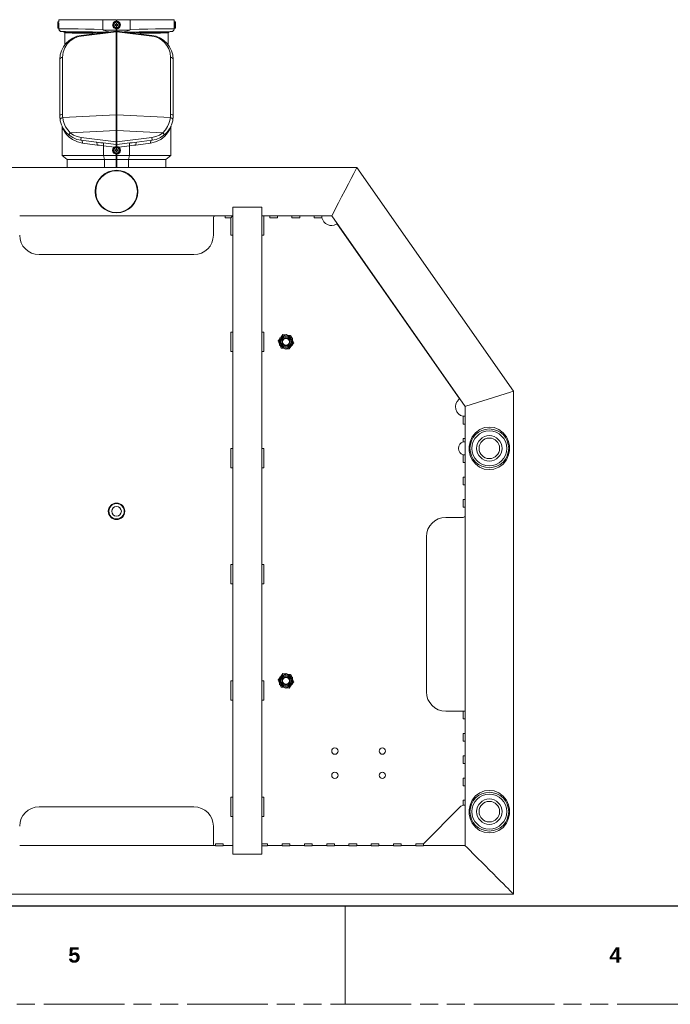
# Model space of a CAD drawing. Header units: millimetres. Extents: x 3925 to 5043, y -86 to 778.
# Tile 37 of 164: x 4400 to 4568, y -86 to 168. Entities that reach past the tile are written whole.
import ezdxf

# ---------------------------------------------------------------- set-up
doc = ezdxf.new("R2010")
doc.units = ezdxf.units.MM
doc.header["$LTSCALE"] = 46.255
doc.linetypes.add('PHANTOM', pattern=[0.8, 0.45, -0.05, 0.1, -0.05, 0.1, -0.05])
doc.layers.get('0').update_dxf_attribs({"linetype": 'CONTINUOUS'})
doc.layers.add('140-155102-0DXF_CONTINUOUS_LINE', color=7, linetype='CONTINUOUS')
doc.layers.add('PJ-LENS-FUJIDXF_CONTINUOUS_LINE', color=7, linetype='CONTINUOUS')
doc.styles.add('SLDTEXTSTYLE0', font='arialbd.ttf', dxfattribs={"height": 5.5})

msp = doc.modelspace()

# ---------------------------------------------------------------- linework, layer by layer
at = {"color": 7, "linetype": 'Continuous', "lineweight": 30}
msp.add_line((3937.6114, -60.6394), (5029.8114, -60.6394), dxfattribs=at)
at = {"color": 7, "linetype": 'Continuous', "lineweight": 0}
msp.add_line((4483.7114, -60.6394), (4483.7114, -86.0394), dxfattribs=at)
at = {"color": 7, "linetype": 'PHANTOM', "lineweight": 0}
msp.add_line((3924.9114, -86.0394), (5042.5114, -86.0394), dxfattribs=at)
at = {"layer": '140-155102-0DXF_CONTINUOUS_LINE', "color": 7, "linetype": 'Continuous', "lineweight": 0}
for p, q in [((4486.7954, 129.9229), (4362.6458, 129.9229)), ((4486.7954, 129.9229), (4486.6002, 129.5479)), ((4527.2206, 72.1897), (4486.7954, 129.9229)), ((4486.6002, 129.5479), (4486.419, 129.1998)), ((4454.7206, -47.3163), (4454.7206, 119.6632)), ((4454.7206, 119.6632), (4462.2206, 119.6632)), ((4462.2206, 119.6632), (4462.2206, -47.3163)), ((4399.7204, 117.4229), (4450.2206, 117.4229)), ((4449.7206, 116.9235), (4449.7206, 112.4235)), ((4452.7685, 117.4235), (4450.2206, 117.4235)), ((4452.7685, 117.4645), (4452.7685, 116.9365)), ((4452.7685, 117.4645), (4454.7206, 117.4645)), ((4452.7685, 116.9365), (4454.2206, 116.9365)), ((4454.2206, 116.9365), (4454.6544, 117.4235)), ((4454.2206, 116.9365), (4454.2206, 112.4219)), ((4454.7206, 117.4235), (4454.6544, 117.4235)), ((4464.2685, 117.4235), (4462.2206, 117.4235)), ((4462.7206, 112.4219), (4462.7206, 117.4235)), ((4464.2685, 117.4645), (4464.2685, 116.9365)), ((4464.2685, 117.4645), (4466.2685, 117.4645)), ((4464.2685, 116.9365), (4466.2685, 116.9365)), ((4466.2685, 116.9365), (4466.2685, 117.4645)), ((4470.0185, 117.4235), (4466.2685, 117.4235)), ((4470.0185, 117.4645), (4470.0185, 116.9365)), ((4470.0185, 117.4645), (4472.0185, 117.4645)), ((4470.0185, 116.9365), (4472.0185, 116.9365)), ((4472.0185, 116.9365), (4472.0185, 117.4645)), ((4475.7685, 117.4235), (4472.0185, 117.4235)), ((4475.7685, 117.4645), (4475.7685, 116.9365)), ((4477.7685, 117.4645), (4475.7685, 117.4645)), ((4475.7685, 116.9365), (4477.7685, 116.9365)), ((4477.7685, 116.9365), (4477.7685, 117.4645)), ((4477.7685, 117.4229), (4480.2883, 117.4229)), ((4480.3946, 117.627), (4480.2883, 117.4229)), ((4480.2883, 117.4229), (4514.7206, 68.2485)), ((4481.7914, 115.1801), (4513.1498, 70.3957)), ((4454.2206, 112.4219), (4454.7206, 112.4219)), ((4462.2206, 112.4219), (4462.7206, 112.4219)), ((4444.7206, 107.4235), (4404.7206, 107.4235)), ((4454.7206, 87.4219), (4454.2206, 87.4219)), ((4454.2206, 87.4219), (4454.2206, 82.4219)), ((4462.7206, 87.4219), (4462.2206, 87.4219)), ((4462.7206, 82.4219), (4462.7206, 87.4219)), ((4466.8694, 85.9017), (4468.5171, 86.7993)), ((4467.1194, 86.0379), (4467.6867, 86.786)), ((4467.6867, 86.786), (4468.3414, 86.7036)), ((4468.5171, 86.7993), (4470.1184, 85.8211)), ((4468.7601, 86.6508), (4469.6916, 86.5336)), ((4469.6916, 86.5336), (4469.9476, 85.9254)), ((4466.4657, 85.1758), (4466.8644, 85.7016)), ((4466.8299, 84.3105), (4466.4657, 85.1758)), ((4466.8228, 84.0259), (4466.8694, 85.9017)), ((4468.4241, 83.0477), (4466.8228, 84.0259)), ((4467.2496, 83.3134), (4466.9936, 83.9215)), ((4470.0718, 83.9453), (4468.4241, 83.0477)), ((4470.1184, 85.8211), (4470.0718, 83.9453)), ((4470.4755, 84.6711), (4470.0768, 84.1454)), ((4470.1113, 85.5364), (4470.4755, 84.6711)), ((4454.2206, 82.4219), (4454.7206, 82.4219)), ((4462.2206, 82.4219), (4462.7206, 82.4219)), ((4468.1811, 83.1961), (4467.2496, 83.3134)), ((4469.2545, 83.061), (4468.5998, 83.1434)), ((4469.8218, 83.8091), (4469.2545, 83.061)), ((4526.4194, 71.9371), (4514.9289, 68.3142)), ((4526.8456, 72.0714), (4526.4194, 71.9371)), ((4527.2206, 72.1897), (4526.8456, 72.0714)), ((4527.2206, 72.1897), (4527.2206, 58.0853)), ((4514.9289, 68.3142), (4514.7206, 68.2485)), ((4514.7206, 65.7001), (4514.7206, 68.2485)), ((4514.7622, 65.7001), (4514.2342, 65.7001)), ((4514.2342, 65.7001), (4514.2342, 63.7001)), ((4514.2342, 63.7001), (4514.7622, 63.7001)), ((4514.7206, 59.9501), (4514.7206, 63.7001)), ((4514.7622, 63.7001), (4514.7622, 65.7001)), ((4522.2432, 62.7613), (4520.9978, 62.923)), ((4523.4514, 62.2784), (4522.2432, 62.7613)), ((4524.5619, 61.446), (4523.4514, 62.2784)), ((4525.3971, 60.3743), (4524.5619, 61.446)), ((4514.7622, 59.9501), (4514.2342, 59.9501)), ((4514.2342, 59.9501), (4514.2342, 59.1039)), ((4514.2342, 59.1039), (4514.7622, 59.1039)), ((4514.7206, 58.0853), (4514.7206, 59.1039)), ((4514.7622, 59.1039), (4514.7622, 59.9501)), ((4515.9987, 59.1023), (4515.7862, 57.9262)), ((4516.1685, 58.8156), (4515.9987, 59.1023)), ((4454.7206, 57.4219), (4454.2206, 57.4219)), ((4454.2206, 57.4219), (4454.2206, 52.4219)), ((4462.7206, 57.4219), (4462.2206, 57.4219)), ((4462.7206, 52.4219), (4462.7206, 57.4219)), ((4514.7206, 58.0854), (4514.7273, 58.0194)), ((4514.7273, 56.8264), (4514.7206, 56.7604)), ((4514.7206, 55.7418), (4514.7206, 56.7604)), ((4514.7309, 56.8711), (4514.7273, 56.8264)), ((4515.7862, 57.9262), (4515.8013, 56.7587)), ((4525.9362, 55.722), (4525.7672, 56.0114)), ((4527.199, 57.835), (4527.2139, 58.0194)), ((4527.2139, 58.0194), (4527.2206, 58.0854)), ((4527.2206, 56.7604), (4527.2139, 56.8264)), ((4527.2206, 56.7605), (4527.2206, -35.6647)), ((4514.7622, 55.7418), (4514.2342, 55.7418)), ((4514.2342, 55.7418), (4514.2342, 53.7418)), ((4514.2342, 53.7418), (4514.7622, 53.7418)), ((4514.7206, 49.9918), (4514.7206, 53.7418)), ((4514.7622, 53.7418), (4514.7622, 55.7418)), ((4454.2206, 52.4219), (4454.7206, 52.4219)), ((4462.2206, 52.4219), (4462.7206, 52.4219)), ((4519.6709, 52.0915), (4520.9183, 51.9231)), ((4520.9183, 51.9231), (4522.1651, 52.0649)), ((4522.1651, 52.0649), (4523.4069, 52.5427)), ((4523.4069, 52.5427), (4524.5094, 53.3488)), ((4514.7622, 49.9918), (4514.2342, 49.9918)), ((4514.2342, 49.9918), (4514.2342, 47.9918)), ((4514.7622, 49.9918), (4514.7622, 47.9918)), ((4514.2342, 47.9918), (4514.7622, 47.9918)), ((4514.7206, 44.2418), (4514.7206, 47.9918)), ((4514.7622, 44.2418), (4514.2342, 44.2418)), ((4514.2342, 44.2418), (4514.2342, 42.2418)), ((4514.7622, 44.2418), (4514.7622, 42.2418)), ((4514.2342, 42.2418), (4514.7622, 42.2418)), ((4514.7206, 40.0954), (4514.7206, 42.2418)), ((4509.7206, 39.5954), (4514.2206, 39.5954)), ((4514.7206, -10.4048), (4514.7206, 40.0954)), ((4504.7206, -5.4046), (4504.7206, 34.5954)), ((4454.7206, 27.4219), (4454.2206, 27.4219)), ((4454.2206, 27.4219), (4454.2206, 22.4219)), ((4462.7206, 27.4219), (4462.2206, 27.4219)), ((4462.7206, 22.4219), (4462.7206, 27.4219)), ((4454.2206, 22.4219), (4454.7206, 22.4219)), ((4462.2206, 22.4219), (4462.7206, 22.4219)), ((4466.4657, -2.3242), (4466.8644, -1.7984)), ((4466.8299, -3.1895), (4466.4657, -2.3242)), ((4466.8228, -3.4741), (4466.8694, -1.5983)), ((4466.8694, -1.5983), (4468.5171, -0.7007)), ((4467.1194, -1.4621), (4467.6867, -0.714)), ((4467.6867, -0.714), (4468.3414, -0.7964)), ((4468.5171, -0.7007), (4470.1184, -1.6789)), ((4468.7601, -0.8492), (4469.6916, -0.9664)), ((4469.6916, -0.9664), (4469.9476, -1.5746)), ((4470.1184, -1.6789), (4470.0718, -3.5547)), ((4470.1113, -1.9636), (4470.4755, -2.8289)), ((4454.7206, -2.5781), (4454.2206, -2.5781)), ((4454.2206, -2.5781), (4454.2206, -7.5781)), ((4462.7206, -2.5781), (4462.2206, -2.5781)), ((4462.7206, -7.5781), (4462.7206, -2.5781)), ((4468.4241, -4.4523), (4466.8228, -3.4741)), ((4467.2496, -4.1866), (4466.9936, -3.5785)), ((4468.1811, -4.3039), (4467.2496, -4.1866)), ((4470.0718, -3.5547), (4468.4241, -4.4523)), ((4469.2545, -4.439), (4468.5998, -4.3566)), ((4469.8218, -3.6909), (4469.2545, -4.439)), ((4470.4755, -2.8289), (4470.0768, -3.3546)), ((4454.2206, -7.5781), (4454.7206, -7.5781)), ((4462.2206, -7.5781), (4462.7206, -7.5781)), ((4514.2206, -10.4046), (4509.7206, -10.4046)), ((4514.2342, -10.4046), (4514.2342, -12.4048)), ((4514.7622, -10.4048), (4514.2342, -10.4048)), ((4514.2342, -12.4048), (4514.7622, -12.4048)), ((4514.7206, -16.1548), (4514.7206, -12.4048)), ((4514.7622, -12.4048), (4514.7622, -10.4048)), ((4514.7622, -16.1548), (4514.2342, -16.1548)), ((4514.2342, -16.1548), (4514.2342, -18.1548)), ((4514.7622, -16.1548), (4514.7622, -18.1548)), ((4514.2342, -18.1548), (4514.7622, -18.1548)), ((4514.7206, -21.9048), (4514.7206, -18.1548)), ((4514.7622, -21.9048), (4514.2342, -21.9048)), ((4514.2342, -21.9048), (4514.2342, -23.9048)), ((4514.7622, -21.9048), (4514.7622, -23.9048)), ((4514.2342, -23.9048), (4514.7622, -23.9048)), ((4514.7206, -27.6548), (4514.7206, -23.9048)), ((4514.7622, -27.6548), (4514.2342, -27.6548)), ((4514.2342, -27.6548), (4514.2342, -29.6548)), ((4514.7622, -27.6548), (4514.7622, -29.6548)), ((4514.2342, -29.6548), (4514.7622, -29.6548)), ((4514.7206, -33.4048), (4514.7206, -29.6548)), ((4454.7206, -32.5781), (4454.2206, -32.5781)), ((4454.2206, -32.5781), (4454.2206, -37.5781)), ((4462.7206, -32.5781), (4462.2206, -32.5781)), ((4462.7206, -37.5781), (4462.7206, -32.5781)), ((4522.2432, -30.9887), (4520.9978, -30.827)), ((4523.4514, -31.4716), (4522.2432, -30.9887)), ((4524.5619, -32.304), (4523.4514, -31.4716)), ((4525.3971, -33.3757), (4524.5619, -32.304)), ((4404.7206, -35.0765), (4444.7206, -35.0765)), ((4513.4832, -35.0922), (4503.9846, -44.5907)), ((4514.7622, -33.4048), (4514.2342, -33.4048)), ((4514.2342, -33.4048), (4514.2342, -34.6486)), ((4514.2342, -34.6486), (4514.7622, -34.6486)), ((4514.7206, -35.6647), (4514.7206, -34.6486)), ((4514.7622, -34.6486), (4514.7622, -33.4048)), ((4515.9987, -34.6477), (4515.7862, -35.8238)), ((4516.1685, -34.9344), (4515.9987, -34.6477)), ((4454.2206, -37.5781), (4454.7206, -37.5781)), ((4462.2206, -37.5781), (4462.7206, -37.5781)), ((4514.7206, -35.6646), (4514.7273, -35.7306)), ((4514.7273, -36.9236), (4514.7206, -36.9896)), ((4514.7206, -45.0771), (4514.7206, -36.9896)), ((4514.7309, -36.8789), (4514.7273, -36.9236)), ((4515.7862, -35.8238), (4515.8013, -36.9913)), ((4525.9362, -38.028), (4525.7672, -37.7386)), ((4527.2139, -36.9228), (4527.2206, -36.9895)), ((4527.2206, -36.9895), (4527.2206, -57.5771)), ((4449.7206, -40.0765), (4449.7206, -44.5765)), ((4523.4069, -41.2073), (4524.5094, -40.4012)), ((4519.6709, -41.6585), (4520.9183, -41.8269)), ((4520.9183, -41.8269), (4522.1651, -41.6851)), ((4522.1651, -41.6851), (4523.4069, -41.2073)), ((4450.2346, -45.0771), (4399.7204, -45.0771)), ((4452.2346, -44.5907), (4450.2346, -44.5907)), ((4450.2346, -44.5907), (4450.2346, -45.1188)), ((4452.2346, -45.1188), (4450.2346, -45.1188)), ((4452.2346, -45.1188), (4452.2346, -44.5907)), ((4452.2346, -45.0765), (4454.7206, -45.0765)), ((4463.7346, -44.5907), (4462.2206, -44.5907)), ((4463.7346, -45.1188), (4462.2206, -45.1188)), ((4463.7346, -45.1188), (4463.7346, -44.5907)), ((4463.7346, -45.0765), (4467.4846, -45.0765)), ((4469.4846, -44.5907), (4467.4846, -44.5907)), ((4467.4846, -44.5907), (4467.4846, -45.1188)), ((4469.4846, -45.1188), (4467.4846, -45.1188)), ((4469.4846, -45.1188), (4469.4846, -44.5907)), ((4469.4846, -45.0765), (4473.2346, -45.0765)), ((4475.2346, -44.5907), (4473.2346, -44.5907)), ((4473.2346, -44.5907), (4473.2346, -45.1188)), ((4475.2346, -45.1188), (4473.2346, -45.1188)), ((4475.2346, -45.1188), (4475.2346, -44.5907)), ((4475.2346, -45.0765), (4478.9846, -45.0765)), ((4480.9846, -44.5907), (4478.9846, -44.5907)), ((4478.9846, -44.5907), (4478.9846, -45.1188)), ((4480.9846, -45.1188), (4478.9846, -45.1188)), ((4480.9846, -45.1188), (4480.9846, -44.5907)), ((4480.9846, -45.0765), (4484.7346, -45.0765)), ((4486.7346, -44.5907), (4484.7346, -44.5907)), ((4484.7346, -44.5907), (4484.7346, -45.1188)), ((4486.7346, -45.1188), (4484.7346, -45.1188)), ((4486.7346, -45.1188), (4486.7346, -44.5907)), ((4486.7346, -45.0765), (4490.4846, -45.0765)), ((4492.4846, -44.5907), (4490.4846, -44.5907)), ((4490.4846, -44.5907), (4490.4846, -45.1188)), ((4492.4846, -45.1188), (4490.4846, -45.1188)), ((4492.4846, -45.1188), (4492.4846, -44.5907)), ((4492.4846, -45.0765), (4496.2346, -45.0765)), ((4498.2346, -44.5907), (4496.2346, -44.5907)), ((4496.2346, -44.5907), (4496.2346, -45.1188)), ((4498.2346, -45.1188), (4496.2346, -45.1188)), ((4498.2346, -45.1188), (4498.2346, -44.5907)), ((4498.2346, -45.0765), (4501.9846, -45.0765)), ((4503.9846, -44.5907), (4501.9846, -44.5907)), ((4501.9846, -44.5907), (4501.9846, -45.1188)), ((4501.9846, -45.1188), (4503.9846, -45.1188)), ((4503.9846, -45.1188), (4503.9846, -44.5907)), ((4514.7206, -45.0771), (4503.9846, -45.0771)), ((4462.2206, -47.3163), (4454.7206, -47.3163)), ((4322.2206, -57.5771), (4527.2206, -57.5771))]:
    msp.add_line(p, q, dxfattribs=at)
for points in [[(4486.419, 129.1998), (4485.9622, 128.3221), (4485.3, 127.05), (4484.5752, 125.6574), (4483.7256, 124.0258), (4482.8439, 122.3318), (4482.0185, 120.7465), (4481.253, 119.2756), (4480.7107, 118.2343), (4480.3946, 117.627)], [(4520.9978, 62.923), (4519.7451, 62.7733), (4518.4993, 62.2837), (4517.4033, 61.4694), (4516.5514, 60.387), (4515.9987, 59.1023)], [(4525.9362, 55.722), (4526.1535, 56.902), (4526.1412, 58.0751), (4525.9056, 59.2254), (4525.3971, 60.3743)], [(4514.7273, 58.0194), (4514.7421, 57.8357), (4514.754, 57.5701), (4514.7541, 57.2762), (4514.7422, 57.0107), (4514.7309, 56.8711)], [(4515.8013, 56.7587), (4516.0357, 55.6202), (4516.5375, 54.4827), (4517.3607, 53.4182), (4518.4628, 52.5824), (4519.6709, 52.0915)], [(4527.2139, 56.8264), (4527.1991, 57.0101), (4527.1872, 57.2756), (4527.1871, 57.5695), (4527.199, 57.835)], [(4524.5094, 53.3488), (4525.3703, 54.4266), (4525.9362, 55.722)], [(4520.9978, -30.827), (4519.7451, -30.9767), (4518.4993, -31.4663), (4517.4033, -32.2806), (4516.5514, -33.363), (4515.9987, -34.6477)], [(4525.9362, -38.028), (4526.1535, -36.848), (4526.1412, -35.6749), (4525.9056, -34.5246), (4525.3971, -33.3757)], [(4514.7273, -35.7306), (4514.7421, -35.9143), (4514.754, -36.1799), (4514.7541, -36.4738), (4514.7422, -36.7393), (4514.7309, -36.8789)], [(4515.8013, -36.9913), (4516.0357, -38.1298), (4516.5375, -39.2673), (4517.3607, -40.3318), (4518.4628, -41.1676), (4519.6709, -41.6585)], [(4524.5094, -40.4012), (4525.3703, -39.3234), (4525.9362, -38.028)], [(4527.2206, -35.6647), (4527.2139, -35.7311), (4527.1992, -35.9122), (4527.1872, -36.1757), (4527.1871, -36.4722), (4527.1989, -36.7375), (4527.2139, -36.9228)], [(4514.8575, -45.214), (4514.754, -45.1101), (4514.7206, -45.0771)], [(4518.1295, -48.4861), (4516.6683, -47.0247), (4516.106, -46.4625), (4515.653, -46.0093), (4515.2996, -45.6562), (4515.0371, -45.3938), (4514.8575, -45.214)], [(4526.6412, -56.9978), (4526.2886, -56.6452), (4525.8352, -56.1918), (4525.2726, -55.6291), (4524.5964, -54.9529), (4523.8098, -54.1663), (4522.9247, -53.2813), (4521.9661, -52.3227), (4520.9684, -51.325), (4519.9715, -50.328), (4519.0138, -49.3703), (4518.1295, -48.4861)], [(4527.2206, -57.5771), (4527.187, -57.5439), (4527.0832, -57.4398), (4526.9035, -57.2599), (4526.6412, -56.9978)]]:
    msp.add_lwpolyline(points, dxfattribs=at)
for centre, radius in [((4424.7206, 123.6729), 5.5), ((4424.7206, 123.6729), 5.375), ((4468.4706, 84.9235), 1.5625), ((4468.4706, 84.9235), 1.3125), ((4468.4706, 84.9235), 1.025), ((4468.4706, 84.9235), 0.875), ((4520.9706, 57.4229), 5), ((4520.9706, 57.4229), 4.5), ((4520.9706, 57.4229), 3.275), ((4520.9706, 57.4229), 2.65), ((4424.7206, 41.1735), 2.125), ((4424.7206, 41.1735), 2.1), ((4424.7206, 41.1735), 1.975), ((4424.7206, 41.1735), 1.25), ((4468.4706, -2.5765), 1.5625), ((4468.4706, -2.5765), 1.3125), ((4468.4706, -2.5765), 1.025), ((4468.4706, -2.5765), 0.875), ((4481.0956, -20.7015), 0.8125), ((4493.3456, -20.7015), 0.8125), ((4481.0956, -26.9515), 0.8125), ((4493.3456, -26.9515), 0.8125), ((4520.9706, -36.3271), 5), ((4520.9706, -36.3271), 4.5), ((4520.9706, -36.3271), 3.275), ((4520.9706, -36.3271), 2.65)]:
    msp.add_circle(centre, radius, dxfattribs=at)
for centre, radius, start, end in [((4450.2206, 116.9235), 0.5, 90, 180), ((4480.2206, 117.4235), 2.5, 191.232652, 299.784091), ((4481.5866, 115.0367), 0.25, 35, 119.784091), ((4404.7206, 112.4235), 5, 180, 270), ((4444.7206, 112.4235), 5, 270, 360), ((4468.4706, 84.9235), 1.7, 102.832593, 132.361461), ((4468.4706, 84.9235), 1.7, 42.823389, 72.503289), ((4468.4706, 84.9235), 1.7, 162.820424, 192.503374), ((4468.4706, 84.9235), 1.7, 342.820424, 12.503374), ((4468.4706, 84.9235), 1.7, 222.823389, 252.503289), ((4468.4706, 84.9235), 1.7, 282.832593, 312.361461), ((4514.7206, 68.1524), 2.5, 130.215909, 258.781429), ((4512.945, 70.2523), 0.25, 310.215909, 35), ((4514.7206, 57.4229), 1.75, 106.13681, 253.863191), ((4509.7206, 34.5954), 5, 90, 180), ((4514.2206, 40.0954), 0.5, 270, 360), ((4468.4706, -2.5765), 1.7, 162.820424, 192.503374), ((4468.4706, -2.5765), 1.7, 102.832593, 132.361461), ((4468.4706, -2.5765), 1.7, 42.823389, 72.503289), ((4468.4706, -2.5765), 1.7, 342.820424, 12.503374), ((4468.4706, -2.5765), 1.7, 222.823389, 252.503289), ((4468.4706, -2.5765), 1.7, 282.832593, 312.361461), ((4509.7206, -5.4046), 5, 180, 270), ((4404.7206, -40.0765), 5, 90, 180), ((4444.7206, -40.0765), 5, 0, 90), ((4514.7206, -36.3296), 1.75, 106.13681, 135), ((4450.2206, -44.5765), 0.5, 180, 271.59267)]:
    msp.add_arc(centre, radius, start, end, dxfattribs=at)
at = {"layer": 'PJ-LENS-FUJIDXF_CONTINUOUS_LINE', "color": 7, "linetype": 'Continuous', "lineweight": 0}
for p, q in [((4409.8456, 168.0308), (4409.8456, 167.4808)), ((4409.8456, 168.0308), (4421.2135, 168.0308)), ((4421.2135, 168.0308), (4421.2135, 165.5104)), ((4424.6578, 168.0308), (4424.6579, 167.6664)), ((4424.7206, 167.7933), (4424.7206, 167.6861)), ((4424.7832, 167.7933), (4424.7206, 167.7933)), ((4424.7831, 167.6664), (4424.7833, 168.0308)), ((4425.9892, 168.0354), (4424.7833, 168.0308)), ((4428.2277, 165.5104), (4428.2277, 168.031)), ((4428.2277, 168.031), (4439.5956, 168.031)), ((4439.5956, 168.031), (4439.5956, 167.1683)), ((4409.5564, 167.3558), (4409.5564, 165.9808)), ((4409.6814, 166.6683), (4409.6814, 167.4808)), ((4409.8564, 167.4808), (4409.6814, 167.4808)), ((4409.6814, 166.6641), (4409.6814, 165.8558)), ((4409.8564, 165.8558), (4409.6814, 165.8558)), ((4409.8456, 165.8562), (4409.8456, 165.6953)), ((4409.8564, 165.9627), (4409.8564, 167.1913)), ((4421.4096, 165.3232), (4424.6581, 165.3232)), ((4424.3456, 166.5683), (4424.3456, 166.7683)), ((4424.3456, 166.7683), (4424.6206, 166.7683)), ((4424.6206, 166.5683), (4424.3456, 166.5683)), ((4424.6206, 166.7683), (4424.6206, 167.0433)), ((4424.6206, 167.0433), (4424.8206, 167.0433)), ((4424.6206, 166.2933), (4424.6206, 166.5683)), ((4424.8206, 166.2933), (4424.6206, 166.2933)), ((4424.6581, 135.319), (4424.6581, 165.6703)), ((4424.7831, 165.2857), (4424.6581, 165.2857)), ((4424.7831, 165.1541), (4424.6581, 165.1541)), ((4424.7206, 165.5433), (4424.7206, 165.6506)), ((4424.7206, 165.5433), (4424.7831, 165.5433)), ((4424.7831, 135.319), (4424.7831, 165.6703)), ((4424.7831, 165.3232), (4428.0316, 165.3232)), ((4424.8206, 167.0433), (4424.8206, 166.7683)), ((4424.8206, 166.7683), (4425.0956, 166.7683)), ((4424.8206, 166.5683), (4424.8206, 166.2933)), ((4425.0956, 166.5683), (4424.8206, 166.5683)), ((4425.0956, 166.7683), (4425.0956, 166.5683)), ((4428.2277, 165.5104), (4430.5998, 165.5875)), ((4437.8627, 165.6841), (4438.849, 165.6908)), ((4438.849, 165.6908), (4439.5956, 165.6954)), ((4439.5884, 166.8599), (4439.5914, 167.0232)), ((4439.5914, 166.3135), (4439.5884, 166.4763)), ((4439.5914, 167.0232), (4439.5944, 167.1313)), ((4439.592, 166.2933), (4439.5914, 166.3135)), ((4439.6787, 167.0433), (4439.592, 167.0433)), ((4439.5944, 166.2053), (4439.592, 166.2933)), ((4439.6787, 166.2933), (4439.592, 166.2933)), ((4439.5944, 167.1313), (4439.5956, 167.1683)), ((4439.5956, 166.1683), (4439.5944, 166.2053)), ((4439.5956, 166.1683), (4439.5956, 165.6954)), ((4439.6787, 167.4808), (4439.8537, 167.4808)), ((4439.6787, 167.4805), (4439.6787, 165.8562)), ((4439.6787, 165.8558), (4439.8537, 165.8558)), ((4439.8537, 166.6726), (4439.8537, 167.4808)), ((4439.8537, 166.6683), (4439.8537, 165.8558)), ((4439.9787, 167.3558), (4439.9787, 165.9808)), ((4410.4914, 164.9526), (4410.4943, 164.9526)), ((4410.4914, 164.9526), (4411.1305, 164.8628)), ((4411.1306, 164.8628), (4411.3489, 164.8601)), ((4411.3456, 164.6152), (4411.3456, 161.517)), ((4411.3489, 164.8601), (4411.9988, 164.8513)), ((4424.6581, 165.1051), (4415.5839, 163.9909)), ((4415.5839, 163.7728), (4424.6581, 164.887)), ((4419.6896, 164.8572), (4420.9312, 164.828)), ((4420.9312, 164.828), (4422.0931, 164.7901)), ((4424.7831, 164.9522), (4424.6581, 164.9522)), ((4424.7831, 164.9385), (4424.6581, 164.9385)), ((4424.6581, 164.8135), (4424.7163, 164.8135)), ((4424.6581, 164.6494), (4424.7831, 164.6494)), ((4424.6581, 164.5908), (4424.7831, 164.5908)), ((4424.7831, 164.8135), (4424.7206, 164.8135)), ((4433.8573, 163.9909), (4424.7831, 165.1051)), ((4424.7831, 164.887), (4433.8573, 163.7728)), ((4429.4345, 164.8505), (4430.5517, 164.8722)), ((4430.3358, 164.4233), (4430.7983, 164.4477)), ((4430.5517, 164.8722), (4431.6454, 164.8893)), ((4431.8898, 164.7293), (4430.8348, 164.6888)), ((4436.774, 164.9398), (4437.3632, 164.9436)), ((4437.3632, 164.9436), (4438.5838, 164.9507)), ((4438.0956, 164.6152), (4438.0956, 161.5018)), ((4438.3089, 164.8625), (4438.9502, 164.9526)), ((4438.5838, 164.9507), (4438.9502, 164.9526)), ((4410.0956, 157.7875), (4410.0956, 143.113)), ((4410.7542, 158.3138), (4410.9147, 159.6328)), ((4410.7542, 143.6394), (4410.7542, 158.3138)), ((4438.687, 158.3138), (4438.687, 143.6394)), ((4439.3456, 143.113), (4439.3456, 157.7875)), ((4410.8223, 142.7763), (4410.7846, 143.062)), ((4424.6581, 143.48), (4410.8223, 142.7763)), ((4410.9619, 142.0253), (4410.8223, 142.7763)), ((4424.6581, 143.1611), (4424.7831, 143.1611)), ((4438.6189, 142.7763), (4424.7831, 143.48)), ((4438.6566, 143.062), (4438.6189, 142.7763)), ((4410.7206, 140.2215), (4410.7206, 133.0058)), ((4411.2111, 141.2222), (4410.9619, 142.0253)), ((4438.7206, 140.222), (4438.7206, 133.0058)), ((4411.3675, 139.0406), (4411.8194, 138.4462)), ((4412.7903, 138.8408), (4412.1122, 139.5918)), ((4412.7902, 138.8409), (4424.6581, 139.4444)), ((4415.5839, 137.654), (4415.5607, 137.4257)), ((4424.6581, 136.5398), (4415.5845, 137.6539)), ((4424.6581, 139.4397), (4424.7831, 139.4397)), ((4424.7831, 139.4444), (4436.6509, 138.8408)), ((4433.857, 137.6539), (4424.7831, 136.5398)), ((4433.8805, 137.4257), (4433.857, 137.6539)), ((4436.1292, 137.1367), (4437.1595, 137.9532)), ((4415.5839, 136.9096), (4419.5164, 136.4267)), ((4415.9617, 136.1652), (4419.6943, 135.6823)), ((4421.3067, 136.2262), (4424.6581, 135.8147)), ((4421.3337, 135.5027), (4421.3337, 133.0058)), ((4421.3337, 135.5027), (4424.1621, 135.1505)), ((4424.6206, 134.421), (4424.6206, 134.696)), ((4424.6206, 134.696), (4424.8206, 134.696)), ((4424.6581, 136.4692), (4424.7831, 136.4692)), ((4424.6581, 136.272), (4424.7831, 136.272)), ((4424.679, 135.4128), (4424.6581, 135.4119)), ((4424.7206, 135.4135), (4424.7206, 135.321)), ((4424.7831, 135.4135), (4424.7206, 135.4135)), ((4424.7206, 135.321), (4424.7831, 135.321)), ((4424.7206, 135.296), (4424.8036, 135.2947)), ((4428.1346, 136.2262), (4424.7831, 135.8147)), ((4424.8036, 135.2947), (4424.8867, 135.2922)), ((4424.8206, 134.696), (4424.8206, 134.421)), ((4424.8867, 135.2922), (4424.908, 135.2921)), ((4425.2791, 135.1505), (4428.1075, 135.5027)), ((4428.1075, 135.5027), (4428.1075, 133.0058)), ((4429.7469, 135.6823), (4433.4795, 136.1652)), ((4429.9248, 136.4267), (4433.8573, 136.9096)), ((4411.9706, 131.9831), (4410.7206, 133.0058)), ((4410.7206, 133.0058), (4424.6581, 133.0058)), ((4421.6361, 131.9831), (4421.3337, 133.0058)), ((4424.3456, 134.221), (4424.3456, 134.421)), ((4424.3456, 134.421), (4424.6206, 134.421)), ((4424.6206, 134.221), (4424.3456, 134.221)), ((4424.6206, 133.946), (4424.6206, 134.221)), ((4424.8206, 133.946), (4424.6206, 133.946)), ((4424.6581, 133.3229), (4424.6581, 129.9229)), ((4424.7206, 133.346), (4424.9081, 133.346)), ((4424.7206, 133.321), (4424.7206, 133.1436)), ((4424.7831, 133.321), (4424.7206, 133.321)), ((4424.7206, 133.1436), (4424.7831, 133.1436)), ((4424.7831, 129.9229), (4424.7831, 133.3229)), ((4424.7831, 133.0058), (4438.7206, 133.0058)), ((4424.8206, 134.421), (4425.0956, 134.421)), ((4424.8206, 134.221), (4424.8206, 133.946)), ((4425.0956, 134.221), (4424.8206, 134.221)), ((4425.0956, 134.421), (4425.0956, 134.221)), ((4428.1075, 133.0058), (4427.8051, 131.9831)), ((4437.4706, 131.9831), (4438.7206, 133.0058)), ((4411.9706, 131.9831), (4411.9706, 129.9229)), ((4411.9706, 131.9831), (4424.6581, 131.9831)), ((4421.6361, 131.9831), (4421.6361, 129.9229)), ((4424.7831, 131.9831), (4437.4706, 131.9831)), ((4427.8051, 129.9229), (4427.8051, 131.9831)), ((4437.4706, 131.9831), (4437.4706, 129.9229))]:
    msp.add_line(p, q, dxfattribs=at)
for points in [[(4424.6578, 168.0308), (4423.4869, 168.033), (4422.3388, 168.033), (4421.2135, 168.0308)], [(4428.2277, 168.031), (4427.1373, 168.0354), (4425.9892, 168.0354)], [(4409.8456, 165.6953), (4409.8527, 165.5927), (4409.9295, 165.3506), (4410.0818, 165.1489), (4410.2915, 165.0097), (4410.4912, 164.9526)], [(4409.8456, 165.6953), (4410.1009, 165.6939), (4410.7452, 165.6898), (4411.7651, 165.6828), (4413.1324, 165.6716), (4414.8102, 165.6548), (4416.7558, 165.6285)], [(4409.8491, 165.6953), (4409.8956, 165.4354), (4410.0273, 165.2099), (4410.2351, 165.0395), (4410.4945, 164.9526)], [(4416.7558, 165.6285), (4418.9139, 165.5857), (4421.2135, 165.5104)], [(4421.2135, 165.5104), (4421.218, 165.4821), (4421.2321, 165.4527), (4421.2546, 165.4244), (4421.2843, 165.3975), (4421.3203, 165.3718), (4421.3621, 165.3471), (4421.4096, 165.3232)], [(4422.7311, 164.8684), (4422.3336, 164.9736), (4421.8527, 165.1347), (4421.4096, 165.3232)], [(4428.0316, 165.3232), (4427.5882, 165.1345), (4427.1085, 164.9738), (4426.71, 164.8685)], [(4428.0316, 165.3232), (4428.0791, 165.3471), (4428.1209, 165.3718), (4428.1569, 165.3975), (4428.1866, 165.4244), (4428.2091, 165.4527), (4428.2232, 165.4821), (4428.2277, 165.5104)], [(4430.5998, 165.5875), (4432.8172, 165.6305), (4434.8038, 165.6567), (4436.5011, 165.6733), (4437.8627, 165.6841)], [(4438.9503, 164.9526), (4439.1522, 165.0109), (4439.3622, 165.1516), (4439.5135, 165.3541), (4439.5889, 165.5952), (4439.5956, 165.6953)], [(4439.5884, 166.4763), (4439.5872, 166.6679), (4439.5884, 166.8599)], [(4410.4943, 164.9526), (4410.7953, 164.9511), (4411.122, 164.9492), (4411.5629, 164.9467), (4412.1098, 164.9434), (4412.761, 164.9391), (4413.5085, 164.9337), (4414.3477, 164.9271), (4415.2732, 164.9189), (4416.2761, 164.9085), (4417.3528, 164.8954)], [(4410.9147, 159.6328), (4411.3443, 160.7923), (4411.9843, 161.7806), (4412.7761, 162.5745), (4413.6875, 163.1782), (4414.6433, 163.5727), (4415.5839, 163.7728)], [(4411.1306, 164.8628), (4411.2063, 164.8394), (4411.2884, 164.7743), (4411.3374, 164.6786), (4411.3456, 164.6152)], [(4411.3456, 164.6152), (4411.5674, 164.6125), (4412.229, 164.6036), (4413.3091, 164.5875), (4414.7681, 164.5609), (4416.567, 164.5182), (4418.6371, 164.4479), (4419.1051, 164.4232)], [(4411.9988, 164.8513), (4413.0699, 164.8353), (4414.5189, 164.809), (4416.3261, 164.7665)], [(4415.5839, 163.9909), (4415.5774, 163.9651), (4415.5773, 163.8911), (4415.5839, 163.7728)], [(4416.3261, 164.7665), (4418.4972, 164.6934), (4420.4624, 164.5899)], [(4417.3528, 164.8954), (4418.4901, 164.8788), (4419.6896, 164.8572)], [(4427.3509, 164.7898), (4428.2839, 164.8217), (4429.4345, 164.8505)], [(4430.8348, 164.6888), (4429.7326, 164.6366), (4428.9655, 164.5915)], [(4430.7983, 164.4477), (4432.8609, 164.5178), (4434.6553, 164.5605), (4436.1152, 164.5872), (4437.2012, 164.6035), (4437.869, 164.6124), (4438.0956, 164.6152)], [(4431.6454, 164.8893), (4432.6467, 164.9025), (4433.6121, 164.9134), (4434.5148, 164.9221), (4435.3451, 164.9292), (4436.1009, 164.935), (4436.774, 164.9398)], [(4438.0499, 164.8597), (4437.3438, 164.8498), (4436.8374, 164.8428), (4436.2312, 164.8333), (4435.5269, 164.8205), (4434.7297, 164.8047), (4433.8473, 164.7852), (4432.8957, 164.7607), (4431.8898, 164.7293)], [(4433.8573, 163.7728), (4433.8639, 163.8903), (4433.8639, 163.9644), (4433.8573, 163.9909)], [(4433.8573, 163.7728), (4434.7555, 163.5855), (4435.6141, 163.2494), (4436.4138, 162.7678), (4437.1238, 162.1546), (4437.7361, 161.4051), (4438.2284, 160.5125), (4438.561, 159.4845), (4438.687, 158.3138)], [(4438.3089, 164.8625), (4438.3076, 164.8625), (4438.2345, 164.8619), (4438.0499, 164.8597)], [(4438.0956, 164.6152), (4438.0964, 164.6354), (4438.1063, 164.6876), (4438.1262, 164.735), (4438.154, 164.7758), (4438.1873, 164.8088), (4438.224, 164.8337), (4438.2617, 164.8507), (4438.2993, 164.8609), (4438.3091, 164.8626)], [(4410.7542, 158.3138), (4410.499, 158.2578), (4410.2898, 158.1436), (4410.1467, 157.9799), (4410.0956, 157.7875)], [(4439.3456, 157.7875), (4439.298, 157.9734), (4439.1632, 158.1341), (4438.9509, 158.2545), (4438.687, 158.3138)], [(4410.7542, 143.6394), (4410.4958, 143.5821), (4410.2839, 143.4644), (4410.1445, 143.3013), (4410.0956, 143.113)], [(4410.8223, 142.7763), (4410.6002, 142.7134), (4410.4137, 142.6099), (4410.2695, 142.4705), (4410.1848, 142.3058), (4410.173, 142.1322)], [(4410.7846, 143.062), (4410.7618, 143.3498), (4410.7542, 143.6394)], [(4438.6189, 142.7763), (4438.476, 142.0118), (4438.2326, 141.2289)], [(4438.6189, 142.7763), (4438.8419, 142.713), (4439.0341, 142.605), (4439.1774, 142.4629), (4439.2581, 142.3002), (4439.2682, 142.1322)], [(4438.687, 143.6394), (4438.6793, 143.3498), (4438.6566, 143.062)], [(4438.687, 143.6395), (4438.9424, 143.5832), (4439.1514, 143.4691), (4439.2944, 143.3055), (4439.3456, 143.113)], [(4410.6537, 140.5312), (4410.7178, 140.2871), (4410.7206, 140.2215)], [(4410.7206, 140.2215), (4410.7222, 140.2178), (4410.795, 140.0549), (4411.0103, 139.6262), (4411.3675, 139.0406)], [(4412.1122, 139.5918), (4411.5883, 140.4011), (4411.2111, 141.2222)], [(4438.2326, 141.2289), (4437.878, 140.4471), (4437.3576, 139.6297), (4436.6509, 138.8408)], [(4437.1595, 137.9532), (4437.9252, 138.8302), (4438.4311, 139.6265), (4438.6799, 140.1288), (4438.7206, 140.222)], [(4438.7206, 140.2216), (4438.7234, 140.2871), (4438.7875, 140.5312)], [(4411.8194, 138.4462), (4412.4995, 137.7519), (4413.3858, 137.09), (4414.6106, 136.4935), (4415.9617, 136.1652)], [(4412.4092, 138.2583), (4412.4218, 138.315), (4412.4975, 138.4438), (4412.6259, 138.6271), (4412.7903, 138.8408)], [(4415.5845, 137.6539), (4414.5852, 137.8722), (4413.643, 138.2725), (4412.7902, 138.8409)], [(4415.5607, 137.4257), (4415.5486, 137.2198), (4415.5486, 137.0557), (4415.5607, 136.9488), (4415.5839, 136.9096)], [(4436.6509, 138.8408), (4435.7982, 138.2724), (4434.8559, 137.8722), (4433.857, 137.6539)], [(4433.8573, 136.9096), (4433.8805, 136.9488), (4433.8927, 137.0557), (4433.8927, 137.2198), (4433.8805, 137.4257)], [(4436.651, 138.8409), (4436.8153, 138.6271), (4436.9437, 138.4438), (4437.0194, 138.315), (4437.0319, 138.2582)], [(4415.9617, 136.1652), (4415.9502, 136.4347), (4415.8782, 136.6654), (4415.7509, 136.8341), (4415.5839, 136.9096)], [(4419.6943, 135.6823), (4419.7046, 135.9602), (4419.6746, 136.1975), (4419.6088, 136.3609), (4419.5164, 136.4267)], [(4421.3067, 136.2262), (4420.6933, 136.2926), (4420.0962, 136.3586), (4419.5164, 136.4267)], [(4421.3337, 135.5027), (4420.789, 135.5618), (4420.256, 135.6162), (4419.6943, 135.6823)], [(4421.3337, 135.5027), (4421.3516, 135.7452), (4421.3529, 135.9608), (4421.3374, 136.1271), (4421.3067, 136.2262)], [(4424.7206, 135.4135), (4424.6998, 135.4133), (4424.679, 135.4128)], [(4428.1076, 135.5027), (4428.0897, 135.7451), (4428.0884, 135.9607), (4428.1038, 136.127), (4428.1346, 136.2262)], [(4428.1075, 135.5027), (4428.6722, 135.5638), (4429.2088, 135.6186), (4429.7469, 135.6823)], [(4429.9248, 136.4267), (4429.3452, 136.3586), (4428.7482, 136.2927), (4428.1346, 136.2262)], [(4429.7469, 135.6823), (4429.7366, 135.9602), (4429.7666, 136.1975), (4429.8324, 136.3609), (4429.9248, 136.4267)], [(4433.4795, 136.1652), (4434.7835, 136.4767), (4436.1292, 137.1367)], [(4433.4795, 136.1652), (4433.491, 136.4346), (4433.563, 136.6653), (4433.6904, 136.8341), (4433.8573, 136.9096)], [(4424.6581, 133.1454), (4424.6789, 133.1444), (4424.6997, 133.1438), (4424.7206, 133.1436)], [(4424.6581, 132.1956), (4424.734, 132.2), (4424.7831, 132.2037)], [(4424.7831, 132.1806), (4424.7348, 132.1866), (4424.6581, 132.1931)]]:
    msp.add_lwpolyline(points, dxfattribs=at)
for centre in [(4424.7206, 166.6683), (4424.7206, 134.321)]:
    msp.add_circle(centre, 0.6875, dxfattribs=at)
for centre, radius, start, end in [((4424.7206, 166.6683), 1.125, 90, 93.184739), ((4409.6814, 167.3558), 0.125, 90, 180), ((4409.6814, 165.9808), 0.125, 180, 270), ((4424.7206, 166.6683), 1, 170.245688, 190.221059), ((4424.7206, 166.6683), 1, 93.680763, 170.245688), ((4424.7206, 166.6683), 1, 190.221059, 266.322925), ((4424.7206, 166.6683), 0.8125, 0, 179.699438), ((4424.7206, 166.6683), 0.8125, 180, 359.699438), ((4424.7206, 166.6683), 1, 266.322925, 93.680763), ((4424.7206, 166.6683), 1.125, 266.815261, 270), ((4439.8537, 167.3558), 0.125, 360, 90), ((4439.8537, 165.9808), 0.125, 270, 0), ((4416.3456, 157.7875), 6.25, 97, 180.000001), ((4433.0956, 157.7875), 6.25, 0, 83), ((4416.3456, 143.113), 6.25, 180, 263), ((4433.0956, 143.113), 6.25, 277.000015, 0.000003), ((4424.7206, 134.321), 1, 90, 270), ((4424.7206, 134.321), 0.975, 90, 270), ((4424.7206, 134.321), 0.8125, 0, 179.699438), ((4424.7206, 134.321), 1, 273.583322, 86.416678), ((4424.7206, 134.321), 0.8125, 180, 359.699438)]:
    msp.add_arc(centre, radius, start, end, dxfattribs=at)

# ---------------------------------------------------------------- texts
at = {"color": 7, "linetype": 'Continuous', "lineweight": 0, "char_height": 3.9688, "attachment_point": 1, "style": 'SLDTEXTSTYLE0'}
for s, insert in [('5', (4412.2739, -71.3102)), ('4', (4551.9739, -71.3102))]:
    msp.add_mtext(s, dxfattribs=dict(at, insert=insert))

doc.saveas('drawing.dxf')
